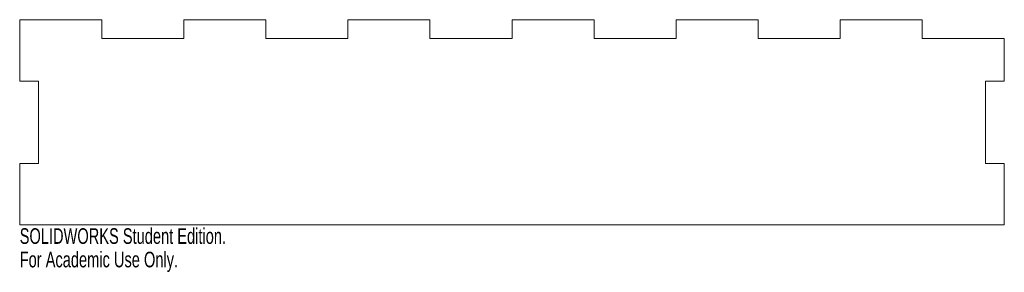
# Model space of a CAD drawing. Header units: inches. Extents: x -12 to 0, y -0.6 to 2.5.
import ezdxf

# ---------------------------------------------------------------- set-up
doc = ezdxf.new("R2010")
doc.units = ezdxf.units.IN
doc.header["$MEASUREMENT"] = 0
doc.styles.add('SLDTEXTSTYLE0', font='TXT', dxfattribs={"width": 0.7})

msp = doc.modelspace()

# ---------------------------------------------------------------- linework, layer by layer
at = {"color": 7, "linetype": 'Continuous', "lineweight": 15}
for p, q in [((-12, 2.5), (-12, 1.75)), ((-11, 2.5), (-12, 2.5)), ((-11, 2.27), (-11, 2.5)), ((-10, 2.5), (-10, 2.27)), ((-9, 2.5), (-10, 2.5)), ((-9, 2.27), (-9, 2.5)), ((-8, 2.5), (-8, 2.27)), ((-7, 2.5), (-8, 2.5)), ((-7, 2.27), (-7, 2.5)), ((-6, 2.5), (-6, 2.27)), ((-5, 2.5), (-6, 2.5)), ((-5, 2.27), (-5, 2.5)), ((-4, 2.5), (-4, 2.27)), ((-3, 2.5), (-4, 2.5)), ((-3, 2.27), (-3, 2.5)), ((-2, 2.5), (-2, 2.27)), ((-1, 2.5), (-2, 2.5)), ((-1, 2.27), (-1, 2.5)), ((-10, 2.27), (-11, 2.27)), ((-8, 2.27), (-9, 2.27)), ((-6, 2.27), (-7, 2.27)), ((-4, 2.27), (-5, 2.27)), ((-2, 2.27), (-3, 2.27)), ((0, 2.27), (-1, 2.27)), ((0, 1.75), (0, 2.27)), ((-12, 1.75), (-11.77, 1.75)), ((-11.77, 1.75), (-11.77, 0.75)), ((-0.23, 1.75), (0, 1.75)), ((-0.23, 0.75), (-0.23, 1.75)), ((-12, 0.75), (-12, 0)), ((-11.77, 0.75), (-12, 0.75)), ((0, 0.75), (-0.23, 0.75)), ((0, 0), (0, 0.75)), ((-12, 0), (0, 0))]:
    msp.add_line(p, q, dxfattribs=at)

# ---------------------------------------------------------------- texts
at = {"color": 7, "linetype": 'Continuous', "char_height": 0.1903, "attachment_point": 1, "style": 'SLDTEXTSTYLE0'}
for s, insert in [('SOLIDWORKS Student Edition.', (-12, -0.04)), ('For Academic Use Only.', (-12, -0.326))]:
    msp.add_mtext(s, dxfattribs=dict(at, insert=insert))

doc.saveas('drawing.dxf')
